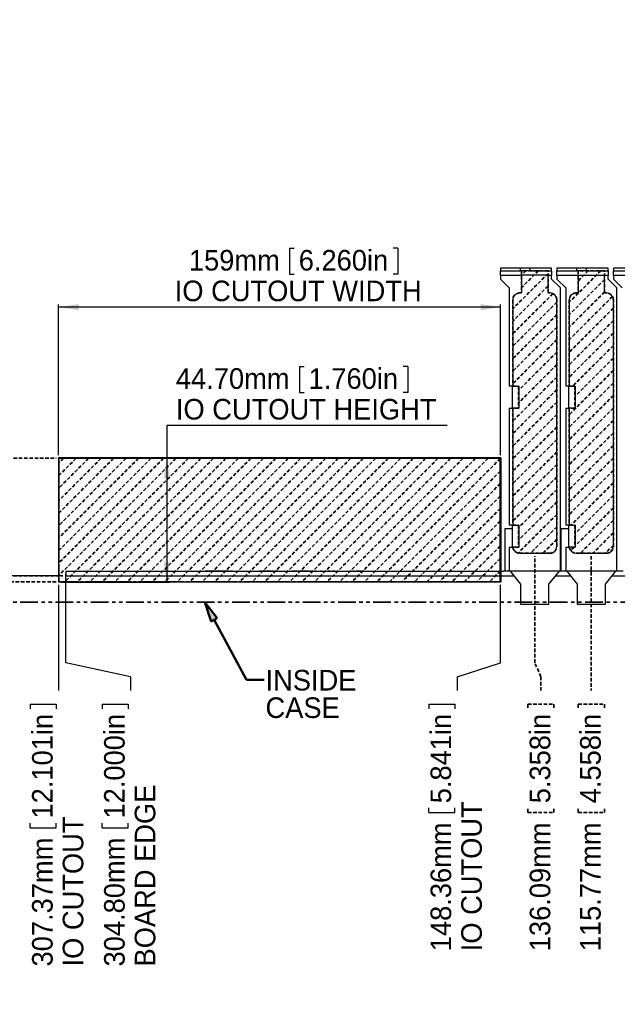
# Model space of a CAD drawing. Header units: millimetres. Extents: x 0 to 1725, y 0 to 1361.
# Tile 9 of 39: x 623 to 837, y 505 to 859. Entities that reach past the tile are written whole.
import ezdxf

# ---------------------------------------------------------------- set-up
doc = ezdxf.new("R2010")
doc.units = ezdxf.units.MM
for name, pattern in [('SLD-Center', [19.05, 15.24, -1.27, 1.27, -1.27]), ('SLD-Dashed', [1.905, 1.27, -0.635]), ('SLD-Phantom', [12.7, 6.35, -1.27, 1.27, -1.27, 1.27, -1.27]), ('SLD-Solid', [0])]:
    doc.linetypes.add(name, pattern=pattern)
doc.layers.add('LAYER0', color=179, linetype='SLD-Solid', lineweight=50)
doc.layers.add('LAYER1', color=179, linetype='SLD-Dashed', lineweight=35)
doc.layers.add('SLD-0', color=179, linetype='SLD-Solid')
doc.styles.add('SLDTEXTSTYLE0', font='ARIAL.TTF', dxfattribs={"width": 0.948})
doc.dimstyles.new('SLDDIMSTYLE1', dxfattribs={"dimtxt": 7.408333, "dimasz": 2.116667, "dimexe": 0, "dimexo": 0.0625, "dimgap": 1.852083, "dimtad": 0, "dimtih": 1, "dimtoh": 1, "dimrnd": 1e-09, "dimzin": 12, "dimdsep": 46, "dimtxsty": 'SLDTEXTSTYLE0', "dimblk1": 'NONE', "dimblk2": 'NONE', "dimsah": 1, "dimcen": 0.09, "dimsd2": 1, "dimadec": 0, "dimazin": 3, "dimtfac": 1, "dimtdec": 0, "dimtofl": 0, "dimtmove": 0, "dimatfit": 3, "dimldrblk": 'NONE', "dimfxl": 1, "dimfrac": 2, "dimtolj": 1, "dimtzin": 12, "dimarcsym": 0})
doc.dimstyles.new('SLDDIMSTYLE2', dxfattribs={"dimtxt": 7.408333, "dimasz": 2.116667, "dimexe": 0, "dimexo": 0.0625, "dimgap": 1.852083, "dimtad": 0, "dimtih": 1, "dimtoh": 1, "dimrnd": 1e-09, "dimzin": 4, "dimdsep": 46, "dimtxsty": 'SLDTEXTSTYLE0', "dimblk1": 'NONE', "dimblk2": 'NONE', "dimsah": 1, "dimcen": 0.09, "dimsd2": 1, "dimadec": 0, "dimazin": 1, "dimtfac": 1, "dimtdec": 0, "dimtofl": 0, "dimtmove": 0, "dimatfit": 3, "dimldrblk": 'NONE', "dimfxl": 1, "dimfrac": 2, "dimtolj": 1, "dimtzin": 12, "dimarcsym": 0})
doc.dimstyles.new('SLDDIMSTYLE3', dxfattribs={"dimtxt": 7.408333, "dimasz": 2.116667, "dimexe": 0, "dimexo": 0.0625, "dimgap": 1.852083, "dimtad": 0, "dimtih": 1, "dimtoh": 1, "dimrnd": 1e-09, "dimzin": 12, "dimdsep": 46, "dimtxsty": 'SLDTEXTSTYLE0', "dimblk1": 'NONE', "dimblk2": 'NONE', "dimsah": 1, "dimcen": 0.09, "dimadec": 0, "dimazin": 3, "dimtfac": 1, "dimtofl": 0, "dimtmove": 0, "dimatfit": 3, "dimldrblk": 'NONE', "dimfxl": 1, "dimfrac": 2, "dimtolj": 1, "dimtzin": 12, "dimarcsym": 0})
doc.dimstyles.new('SLDDIMSTYLE4', dxfattribs={"dimtxt": 7.408333, "dimasz": 2.116667, "dimexe": 0, "dimexo": 0.0625, "dimgap": 1.852083, "dimtad": 0, "dimtih": 1, "dimtoh": 1, "dimdec": 0, "dimrnd": 1e-09, "dimzin": 12, "dimdsep": 46, "dimtxsty": 'SLDTEXTSTYLE0', "dimblk1": 'NONE', "dimblk2": 'NONE', "dimsah": 1, "dimcen": 0.09, "dimadec": 0, "dimazin": 3, "dimtfac": 1, "dimtofl": 0, "dimtmove": 0, "dimatfit": 3, "dimldrblk": 'NONE', "dimfxl": 1, "dimfrac": 2, "dimtolj": 1, "dimtzin": 12, "dimarcsym": 0})
doc.dimstyles.new('SLDDIMSTYLE5', dxfattribs={"dimtxt": 7.408333, "dimasz": 2.116667, "dimexe": 0, "dimexo": 0.0625, "dimgap": 1.852083, "dimtad": 0, "dimtih": 1, "dimtoh": 1, "dimrnd": 1e-09, "dimzin": 4, "dimdsep": 46, "dimtxsty": 'SLDTEXTSTYLE0', "dimblk1": 'NONE', "dimblk2": 'NONE', "dimsah": 1, "dimcen": 0.09, "dimadec": 0, "dimazin": 1, "dimtfac": 1, "dimtofl": 0, "dimtmove": 0, "dimatfit": 3, "dimldrblk": 'NONE', "dimfxl": 1, "dimfrac": 2, "dimtolj": 1, "dimtzin": 12, "dimarcsym": 0})
doc.dimstyles.new('SLDDIMSTYLE6', dxfattribs={"dimtxt": 7.408333, "dimasz": 2.116667, "dimexe": 0, "dimexo": 0.0625, "dimgap": 1.852083, "dimtad": 0, "dimtih": 1, "dimtoh": 1, "dimrnd": 1e-09, "dimzin": 12, "dimdsep": 46, "dimtxsty": 'SLDTEXTSTYLE0', "dimblk1": 'NONE', "dimblk2": 'NONE', "dimsah": 1, "dimcen": 0, "dimadec": 0, "dimazin": 3, "dimtfac": 1, "dimtmove": 0, "dimatfit": 3, "dimldrblk": 'NONE', "dimfxl": 1, "dimfrac": 2, "dimtolj": 1, "dimtzin": 12, "dimarcsym": 0})

# ---------------------------------------------------------------- blocks, each defined once
blk = doc.blocks.new('SW_NOTE_0_1')
at = {"layer": 'LAYER0', "color": 0, "insert": (0, 9.55), "char_height": 7.408, "attachment_point": 1, "style": 'SLDTEXTSTYLE0'}
blk.add_mtext('INSIDE', dxfattribs=at)
blk = doc.blocks.new('SW_NOTE_0_2')
at = {"layer": 'LAYER0', "color": 0, "insert": (0, 9.55), "char_height": 7.408, "attachment_point": 1, "style": 'SLDTEXTSTYLE0'}
blk.add_mtext('CASE', dxfattribs=at)
blk = doc.blocks.new('SW_NOTE_0')
at = {"layer": 'LAYER0', "color": 7}
for name, p in [('SW_NOTE_0_1', (0.52, -6.01)), ('SW_NOTE_0_2', (0.52, -15.89))]:
    blk.add_blockref(name, p, dxfattribs=at)
blk = doc.blocks.new('SW_HATCH_0')
at = {"color": 0, "linetype": 'SLD-Dashed', "lineweight": 35}
for p, q in [((0, 0), (-1.56, -1.56)), ((4.49, 0), (-1.56, -6.05)), ((7.96, -1.02), (-4.74, -13.72)), ((7.96, -5.51), (-4.74, -18.21)), ((9.72, -8.24), (-4.74, -22.7)), ((11.14, -11.31), (-4.74, -27.19)), ((11.14, -15.8), (-4.74, -31.68)), ((11.14, -20.29), (-4.74, -36.17)), ((11.14, -24.78), (-4.74, -40.66)), ((11.14, -29.27), (-2.7, -43.11)), ((11.14, -33.76), (-2.7, -47.6)), ((11.14, -38.26), (-4.74, -54.13)), ((11.14, -42.75), (-4.74, -58.62)), ((11.14, -47.24), (-4.74, -63.11)), ((-4.5, -49.4), (-4.74, -49.64)), ((11.14, -51.73), (-4.74, -67.6)), ((11.14, -56.22), (-4.74, -72.09)), ((11.14, -60.71), (-4.74, -76.58)), ((11.14, -65.2), (-4.74, -81.07)), ((11.14, -69.69), (-4.74, -85.56)), ((11.14, -74.18), (-4.74, -90.05)), ((11.14, -78.67), (-2.7, -92.5)), ((11.14, -83.16), (-2.7, -96.99)), ((11.14, -87.65), (-2.8, -101.58)), ((11.14, -92.14), (1.62, -101.65)), ((11.14, -96.63), (6.11, -101.65))]:
    blk.add_line(p, q, dxfattribs=at)
blk = doc.blocks.new('SW_HATCH_1')
at = {"color": 0, "linetype": 'SLD-Dashed', "lineweight": 35}
for p, q in [((4.49, 0), (-6.87, -11.36)), ((0, 0), (-3.69, -3.69)), ((5.83, -3.15), (-6.87, -15.85)), ((5.83, -7.64), (-6.87, -20.34)), ((8.68, -9.28), (-6.87, -24.83)), ((9.01, -13.44), (-6.87, -29.32)), ((9.01, -17.94), (-6.87, -33.81)), ((9.01, -22.43), (-6.87, -38.3)), ((9.01, -26.92), (-5.61, -41.53)), ((9.01, -31.41), (-4.83, -45.24)), ((9.01, -35.9), (-6.87, -51.77)), ((9.01, -40.39), (-6.87, -56.26)), ((9.01, -44.88), (-6.87, -60.75)), ((9.01, -49.37), (-6.87, -65.24)), ((9.01, -53.86), (-6.87, -69.73)), ((9.01, -58.35), (-6.87, -74.22)), ((9.01, -62.84), (-6.87, -78.71)), ((9.01, -67.33), (-6.87, -83.2)), ((9.01, -71.82), (-6.87, -87.69)), ((9.01, -76.31), (-6.25, -91.57)), ((9.01, -80.8), (-4.83, -94.63)), ((9.01, -85.29), (-4.83, -99.12)), ((9.01, -89.78), (-2.87, -101.65)), ((9.01, -94.27), (1.62, -101.65)), ((9.01, -98.76), (6.11, -101.65)), ((-5.15, -99.44), (-6.35, -100.65))]:
    blk.add_line(p, q, dxfattribs=at)
blk = doc.blocks.new('SW_HATCH_7')
at = {"color": 0, "linetype": 'SLD-Dashed', "lineweight": 35}
for p, q in [((0, 0), (-1.68, -1.68)), ((4.49, 0), (-1.68, -6.18)), ((8.98, 0), (-1.68, -10.67)), ((13.47, 0), (-1.68, -15.16)), ((17.96, 0), (-1.68, -19.65)), ((22.45, 0), (-1.68, -24.14)), ((26.94, 0), (-1.68, -28.63)), ((31.43, 0), (-1.68, -33.12)), ((35.92, 0), (-1.68, -37.61)), ((40.41, 0), (-1.68, -42.1)), ((44.9, 0), (0.45, -44.45)), ((49.39, 0), (4.94, -44.45)), ((53.88, 0), (9.43, -44.45)), ((58.37, 0), (13.92, -44.45)), ((62.86, 0), (18.41, -44.45)), ((67.35, 0), (22.9, -44.45)), ((71.84, 0), (27.39, -44.45)), ((76.33, 0), (31.88, -44.45)), ((80.82, 0), (36.37, -44.45)), ((85.31, 0), (40.86, -44.45)), ((89.8, 0), (45.35, -44.45)), ((94.29, 0), (49.84, -44.45)), ((98.78, 0), (54.33, -44.45)), ((103.27, 0), (58.82, -44.45)), ((107.76, 0), (63.31, -44.45)), ((112.25, 0), (67.8, -44.45)), ((116.74, 0), (72.29, -44.45)), ((121.23, 0), (76.78, -44.45)), ((125.72, 0), (81.27, -44.45)), ((130.21, 0), (85.76, -44.45)), ((134.7, 0), (90.25, -44.45)), ((139.19, 0), (94.74, -44.45)), ((143.68, 0), (99.23, -44.45)), ((148.17, 0), (103.72, -44.45)), ((152.66, 0), (108.21, -44.45)), ((157.07, -0.09), (112.7, -44.45)), ((157.07, -4.58), (117.19, -44.45)), ((157.07, -9.07), (121.68, -44.45)), ((157.07, -13.56), (126.17, -44.45)), ((157.07, -18.05), (130.66, -44.45)), ((157.07, -22.54), (135.16, -44.45)), ((157.07, -27.03), (139.65, -44.45)), ((157.07, -31.52), (144.14, -44.45)), ((157.07, -36.01), (148.63, -44.45)), ((157.07, -40.5), (153.12, -44.45))]:
    blk.add_line(p, q, dxfattribs=at)
blk = doc.blocks.new('_D_6')
at = {"layer": 'LAYER1', "color": 7}
for p, q in [((828.11, 666.02), (828.11, 617.63)), ((823.42, 612.75), (832.8, 612.75)), ((823.42, 612.75), (823.42, 611.1)), ((832.8, 612.75), (832.8, 611.1)), ((823.42, 573.79), (823.42, 575.44)), ((823.42, 573.79), (832.8, 573.79)), ((832.8, 573.79), (832.8, 575.44))]:
    blk.add_line(p, q, dxfattribs=at)
at = {"layer": 'LAYER1', "color": 7, "char_height": 7.408, "attachment_point": 1, "rotation": 90, "style": 'SLDTEXTSTYLE0'}
for s, insert in [('4.558in', (824.08, 577.08)), ('115.77mm', (824.08, 523.86))]:
    blk.add_mtext(s, dxfattribs=dict(at, insert=insert))
blk = doc.blocks.new('_None')
blk = doc.blocks.new('_D_7')
at = {"layer": 'LAYER1', "color": 7}
for p, q in [((807.79, 627.63), (807.79, 666.02)), ((809.98, 622.63), (807.79, 627.63)), ((809.98, 622.63), (809.98, 617.63)), ((805.29, 612.75), (814.67, 612.75)), ((805.29, 612.75), (805.29, 611.1)), ((814.67, 612.75), (814.67, 611.1)), ((805.29, 573.79), (805.29, 575.44)), ((805.29, 573.79), (814.67, 573.79)), ((814.67, 573.79), (814.67, 575.44))]:
    blk.add_line(p, q, dxfattribs=at)
at = {"layer": 'LAYER1', "color": 7, "char_height": 7.408, "attachment_point": 1, "rotation": 90, "style": 'SLDTEXTSTYLE0'}
for s, insert in [('5.358in', (805.95, 577.08)), ('136.09mm', (805.95, 523.86))]:
    blk.add_mtext(s, dxfattribs=dict(at, insert=insert))
blk = doc.blocks.new('_D_8')
at = {"layer": 'SLD-0', "color": 7}
for p, q in [((795.51, 627.63), (795.51, 655.61)), ((779.84, 622.63), (795.51, 627.63)), ((779.84, 622.63), (779.84, 617.63)), ((769.63, 612.75), (779.01, 612.75)), ((769.63, 612.75), (769.63, 611.1)), ((779.01, 612.75), (779.01, 611.1)), ((769.63, 573.79), (769.63, 575.44)), ((769.63, 573.79), (779.01, 573.79)), ((779.01, 573.79), (779.01, 575.44))]:
    blk.add_line(p, q, dxfattribs=at)
at = {"layer": 'SLD-0', "color": 7, "char_height": 7.408, "attachment_point": 1, "rotation": 90, "style": 'SLDTEXTSTYLE0'}
for s, insert in [('5.841in', (770.29, 577.08)), ('IO CUTOUT', (781.33, 523.86)), ('148.36mm', (770.29, 523.86))]:
    blk.add_mtext(s, dxfattribs=dict(at, insert=insert))
blk = doc.blocks.new('_D_9')
at = {"layer": 'SLD-0', "color": 7}
for p, q in [((639.08, 627.63), (639.08, 659.54)), ((662.42, 622.63), (639.08, 627.63)), ((662.42, 622.63), (662.42, 617.63)), ((652.21, 612.75), (661.59, 612.75)), ((652.21, 612.75), (652.21, 611.1)), ((661.59, 612.75), (661.59, 611.1)), ((652.21, 568.31), (652.21, 569.95)), ((652.21, 568.31), (661.59, 568.31)), ((661.59, 568.31), (661.59, 569.95))]:
    blk.add_line(p, q, dxfattribs=at)
at = {"layer": 'SLD-0', "color": 7, "char_height": 7.408, "attachment_point": 1, "rotation": 90, "style": 'SLDTEXTSTYLE0'}
for s, insert in [('12.000in', (652.87, 571.6)), ('BOARD EDGE', (663.9, 518.38)), ('304.80mm', (652.87, 518.38))]:
    blk.add_mtext(s, dxfattribs=dict(at, insert=insert))
blk = doc.blocks.new('_D_10')
at = {"layer": 'SLD-0', "color": 7}
for p, q in [((636.51, 655.61), (636.51, 617.63)), ((626.3, 612.75), (635.68, 612.75)), ((626.3, 612.75), (626.3, 611.1)), ((635.68, 612.75), (635.68, 611.1)), ((626.3, 568.31), (626.3, 569.95)), ((626.3, 568.31), (635.68, 568.31)), ((635.68, 568.31), (635.68, 569.95))]:
    blk.add_line(p, q, dxfattribs=at)
at = {"layer": 'SLD-0', "color": 7, "char_height": 7.408, "attachment_point": 1, "rotation": 90, "style": 'SLDTEXTSTYLE0'}
for s, insert in [('12.101in', (626.96, 571.6)), ('IO CUTOUT', (638, 518.38)), ('307.37mm', (626.96, 518.38))]:
    blk.add_mtext(s, dxfattribs=dict(at, insert=insert))
blk = doc.blocks.new('_D_11')
at = {"layer": 'SLD-0', "color": 7}
for p, q in [((584.51, 658.95), (584.51, 672.78)), ((638.08, 658.95), (583.51, 658.95)), ((584.51, 658.95), (584.51, 649.43)), ((584.51, 649.43), (584.51, 530.47)), ((552.22, 609.96), (561.6, 609.96)), ((552.22, 609.96), (552.22, 608.32)), ((561.6, 609.96), (561.6, 608.32)), ((552.22, 571.01), (552.22, 572.65)), ((552.22, 571.01), (561.6, 571.01)), ((561.6, 571.01), (561.6, 572.65))]:
    blk.add_line(p, q, dxfattribs=at)
for points in [[(584.51, 658.95), (585.61, 666.15), (583.4, 666.15)], [(584.51, 649.43), (583.4, 642.24), (585.61, 642.24)]]:
    blk.add_solid(points, dxfattribs=at)
at = {"layer": 'SLD-0', "color": 7, "attachment_point": 1, "rotation": 90, "style": 'SLDTEXTSTYLE0'}
for s, insert, char_height in [('POST LENGTH', (574.96, 543.57), 7.4083), ('0.375in', (552.88, 574.3), 7.408), ('6-32 THREADED ', (563.92, 533.69), 7.4083), ('9.53mm', (552.88, 532.06), 7.408)]:
    blk.add_mtext(s, dxfattribs=dict(at, insert=insert, char_height=char_height))
blk = doc.blocks.new('_D_13')
at = {"layer": 'LAYER1', "color": 7}
for p, q in [((466.3, 667.78), (463.83, 667.78)), ((463.83, 667.78), (463.83, 656.73)), ((498.67, 667.78), (501.14, 667.78)), ((501.14, 667.78), (501.14, 656.73)), ((463.83, 656.73), (466.3, 656.73)), ((501.14, 656.73), (498.67, 656.73)), ((635.64, 656.73), (503.61, 656.73))]:
    blk.add_line(p, q, dxfattribs=at)
at = {"layer": 'LAYER1', "color": 7, "char_height": 7.408, "attachment_point": 1, "style": 'SLDTEXTSTYLE0'}
for s, insert in [('7.30mm', (425.69, 666.28)), ('0.288in', (466.3, 666.28)), ('IO CUTOUT', (425.69, 653.59))]:
    blk.add_mtext(s, dxfattribs=dict(at, insert=insert))
blk = doc.blocks.new('_D_14')
at = {"layer": 'LAYER1', "color": 7}
for p, q in [((464.1, 698.1), (461.63, 698.1)), ((461.63, 698.1), (461.63, 687.05)), ((496.48, 698.1), (498.95, 698.1)), ((498.95, 698.1), (498.95, 687.05)), ((461.63, 687.05), (464.1, 687.05)), ((498.95, 687.05), (496.48, 687.05)), ((508.61, 687.05), (503.61, 687.05)), ((508.61, 687.05), (513.61, 658.95)), ((513.61, 658.95), (638.08, 658.95))]:
    blk.add_line(p, q, dxfattribs=at)
at = {"layer": 'LAYER1', "color": 7, "attachment_point": 1, "style": 'SLDTEXTSTYLE0'}
for s, insert, char_height in [('9.53mm', (423.49, 696.6), 7.408), ('0.375in', (464.1, 696.6), 7.408), ('BOARD BOTTOM', (423.49, 683.91), 7.4083)]:
    blk.add_mtext(s, dxfattribs=dict(at, insert=insert, char_height=char_height))
blk = doc.blocks.new('_D_15')
at = {"layer": 'LAYER1', "color": 7}
for p, q in [((466.3, 729.26), (463.83, 729.26)), ((463.83, 729.26), (463.83, 718.21)), ((498.67, 729.26), (501.14, 729.26)), ((501.14, 729.26), (501.14, 718.21)), ((463.83, 718.21), (466.3, 718.21)), ((501.14, 718.21), (498.67, 718.21)), ((508.61, 718.21), (503.61, 718.21)), ((508.61, 718.21), (513.61, 701.18)), ((513.61, 701.18), (635.64, 701.18))]:
    blk.add_line(p, q, dxfattribs=at)
at = {"layer": 'LAYER1', "color": 7, "char_height": 7.408, "attachment_point": 1, "style": 'SLDTEXTSTYLE0'}
for s, insert in [('51.75mm', (420.2, 727.76)), ('2.038in', (466.3, 727.76)), ('IO CUTOUT', (420.2, 715.07))]:
    blk.add_mtext(s, dxfattribs=dict(at, insert=insert))
blk = doc.blocks.new('_D_16')
at = {"layer": 'SLD-0', "color": 7}
for p, q in [((719.59, 776.8), (719.59, 767.42)), ((719.59, 776.8), (721.23, 776.8)), ((758.55, 776.8), (756.9, 776.8)), ((758.55, 776.8), (758.55, 767.42)), ((719.59, 767.42), (721.23, 767.42)), ((758.55, 767.42), (756.9, 767.42)), ((636.51, 702.31), (636.51, 756.56)), ((795.51, 755.56), (636.51, 755.56)), ((795.51, 702.31), (795.51, 756.56))]:
    blk.add_line(p, q, dxfattribs=at)
for points in [[(636.51, 755.56), (643.7, 754.45), (643.7, 756.66)], [(795.51, 755.56), (788.32, 756.66), (788.32, 754.45)]]:
    blk.add_solid(points, dxfattribs=at)
at = {"layer": 'SLD-0', "color": 7, "attachment_point": 1, "style": 'SLDTEXTSTYLE0'}
for s, insert, char_height in [('159mm', (683.37, 776.14), 7.408), ('6.260in', (722.88, 776.14), 7.408), ('IO CUTOUT WIDTH', (678.28, 765.11), 7.4083)]:
    blk.add_mtext(s, dxfattribs=dict(at, insert=insert, char_height=char_height))
blk = doc.blocks.new('_D_17')
at = {"layer": 'SLD-0', "color": 7}
for p, q in [((723.13, 734.24), (723.13, 724.85)), ((723.13, 734.24), (724.78, 734.24)), ((762.09, 734.24), (760.45, 734.24)), ((762.09, 734.24), (762.09, 724.85)), ((723.13, 724.85), (724.78, 724.85)), ((762.09, 724.85), (760.45, 724.85)), ((776.3, 712.99), (675.45, 712.99)), ((675.45, 712.99), (675.45, 701.31)), ((637.51, 701.31), (676.45, 701.31)), ((675.45, 701.31), (675.45, 656.61)), ((637.51, 656.61), (676.45, 656.61))]:
    blk.add_line(p, q, dxfattribs=at)
for points in [[(675.45, 701.31), (674.35, 694.12), (676.56, 694.12)], [(675.45, 656.61), (676.56, 663.8), (674.35, 663.8)]]:
    blk.add_solid(points, dxfattribs=at)
at = {"layer": 'SLD-0', "color": 7, "attachment_point": 1, "style": 'SLDTEXTSTYLE0'}
for s, insert, char_height in [('44.70mm', (678.69, 733.58), 7.408), ('1.760in', (726.43, 733.58), 7.408), ('IO CUTOUT HEIGHT', (678.69, 722.54), 7.4083)]:
    blk.add_mtext(s, dxfattribs=dict(at, insert=insert, char_height=char_height))
blk = doc.blocks.new('_D_44')
at = {"layer": 'LAYER1'}
for p, q in [((557.58, 1075.6), (557.58, 1066.22)), ((557.58, 1075.6), (559.23, 1075.6)), ((596.54, 1075.6), (594.89, 1075.6)), ((596.54, 1075.6), (596.54, 1066.22)), ((557.58, 1066.22), (559.23, 1066.22)), ((596.54, 1066.22), (594.89, 1066.22)), ((603.01, 1054.35), (506.56, 1054.35)), ((643.81, 1029.1), (603.01, 1054.35)), ((647.05, 1027.09), (643.81, 1029.1))]:
    blk.add_line(p, q, dxfattribs=at)
blk.add_solid([(643.81, 1029.1), (638.27, 1033.82), (637.11, 1031.94)], dxfattribs=at)
at = {"layer": 'LAYER1', "char_height": 7.408, "attachment_point": 1, "style": 'SLDTEXTSTYLE0'}
for s, insert in [('%%c', (504.44, 1074.94)), ('3.81mm', (518.63, 1074.94)), ('0.150in', (560.87, 1074.94)), ('TYP.', (543.41, 1063.9))]:
    blk.add_mtext(s, dxfattribs=dict(at, insert=insert))

msp = doc.modelspace()

# ---------------------------------------------------------------- hatches: boundary and pattern name
at = {"layer": 'LAYER0'}
msp.add_hatch(color=256, dxfattribs=at).paths.add_polyline_path([(693.512, 643.665), (691.401, 642.529), (689.049, 649.43)], flags=0)

# ---------------------------------------------------------------- linework, layer by layer
at = {"layer": 'LAYER0', "linetype": 'SLD-Phantom', "lineweight": 35}
msp.add_line((959.261, 649.43), (543.082, 649.43), dxfattribs=at)
at = {"layer": 'LAYER0'}
for p, q in [((691.401, 642.529), (689.049, 649.43)), ((689.049, 649.43), (693.512, 643.665)), ((693.512, 643.665), (691.401, 642.529)), ((692.456, 643.097), (704.064, 621.523)), ((704.064, 621.523), (710.414, 621.523))]:
    msp.add_line(p, q, dxfattribs=at)
at = {"layer": 'LAYER1'}
for p, q in [((812.552, 768.67), (803.027, 768.67)), ((803.027, 768.67), (803.027, 760.694)), ((812.552, 760.694), (812.552, 768.67)), ((832.872, 768.67), (823.347, 768.67)), ((823.347, 768.67), (823.347, 760.694)), ((832.872, 760.694), (832.872, 768.67)), ((799.852, 758.154), (799.852, 727.141)), ((803.027, 760.694), (802.392, 760.694)), ((813.187, 760.694), (812.552, 760.694)), ((815.727, 669.559), (815.727, 758.154)), ((820.172, 758.154), (820.172, 727.141)), ((823.347, 760.694), (822.712, 760.694)), ((833.507, 760.694), (832.872, 760.694)), ((836.047, 669.559), (836.047, 758.154)), ((799.852, 727.141), (801.894, 727.141)), ((801.894, 727.141), (801.894, 719.267)), ((820.172, 727.141), (822.214, 727.141)), ((822.214, 727.141), (822.214, 719.267)), ((801.894, 719.267), (799.852, 719.267)), ((799.852, 719.267), (799.852, 677.103)), ((822.214, 719.267), (820.172, 719.267)), ((820.172, 719.267), (820.172, 677.103)), ((795.385, 701.182), (636.635, 701.182)), ((636.635, 701.182), (636.635, 656.732)), ((795.385, 656.732), (795.385, 701.182)), ((799.852, 677.103), (801.894, 677.103)), ((801.894, 677.103), (801.894, 669.229)), ((820.172, 677.103), (822.214, 677.103)), ((822.214, 677.103), (822.214, 669.229)), ((801.894, 669.229), (799.874, 669.229)), ((802.392, 667.019), (813.187, 667.019)), ((822.214, 669.229), (820.194, 669.229)), ((822.712, 667.019), (833.507, 667.019)), ((636.635, 656.732), (795.385, 656.732))]:
    msp.add_line(p, q, dxfattribs=at)
at = {"layer": 'LAYER1', "color": 7}
for p, q in [((636.635, 701.182), (795.385, 701.182)), ((636.635, 701.182), (636.635, 656.732)), ((795.385, 701.182), (795.385, 656.732)), ((636.635, 656.732), (795.385, 656.732))]:
    msp.add_line(p, q, dxfattribs=at)
at = {"layer": 'LAYER1'}
for centre, start, end in [((802.392, 758.154), 90, 180), ((813.187, 758.154), 0, 90), ((822.712, 758.154), 90, 180), ((833.507, 758.154), 0, 90), ((813.187, 669.559), 270, 0), ((833.507, 669.559), 270, 0), ((802.392, 669.559), 187.46759, 270), ((822.712, 669.559), 187.46759, 270)]:
    msp.add_arc(centre, 2.54, start, end, dxfattribs=at)
at = {"layer": 'SLD-0', "color": 7, "linetype": 'SLD-Solid', "lineweight": 25}
for p, q in [((795.407, 769.584), (795.407, 768.67)), ((802.646, 769.584), (795.407, 769.584)), ((795.407, 768.67), (802.646, 768.67)), ((795.407, 766.892), (795.407, 768.67)), ((802.646, 768.67), (802.646, 769.584)), ((805.948, 769.584), (802.646, 769.584)), ((805.948, 768.67), (802.646, 768.67)), ((805.948, 769.584), (805.948, 768.67)), ((813.822, 769.584), (805.948, 769.584)), ((805.948, 768.67), (813.822, 768.67)), ((813.822, 768.67), (813.822, 769.584)), ((813.822, 768.67), (813.822, 766.892)), ((815.727, 769.584), (815.727, 768.67)), ((822.966, 769.584), (815.727, 769.584)), ((815.727, 768.67), (822.966, 768.67)), ((815.727, 766.892), (815.727, 768.67)), ((822.966, 768.67), (822.966, 769.584)), ((826.268, 769.584), (822.966, 769.584)), ((826.268, 768.67), (822.966, 768.67)), ((834.142, 769.584), (826.268, 769.584)), ((826.268, 769.584), (826.268, 768.67)), ((826.268, 768.67), (834.142, 768.67)), ((834.142, 768.67), (834.142, 769.584)), ((834.142, 768.67), (834.142, 766.892)), ((836.047, 769.584), (836.047, 768.67)), ((843.286, 769.584), (836.047, 769.584)), ((836.047, 768.67), (843.286, 768.67)), ((836.047, 766.892), (836.047, 768.67)), ((803.027, 766.892), (795.407, 766.892)), ((795.407, 766.892), (795.407, 765.622)), ((795.407, 765.622), (798.582, 762.447)), ((803.027, 767.191), (812.552, 767.191)), ((803.027, 767.191), (803.027, 766.892)), ((803.027, 766.892), (803.027, 760.694)), ((812.552, 766.892), (812.552, 767.191)), ((813.822, 766.892), (812.552, 766.892)), ((812.552, 760.694), (812.552, 766.892)), ((813.822, 765.622), (813.822, 766.892)), ((816.997, 762.447), (813.822, 765.622)), ((823.347, 766.892), (815.727, 766.892)), ((815.727, 766.892), (815.727, 765.622)), ((815.727, 765.622), (818.902, 762.447)), ((832.872, 766.892), (823.347, 766.892)), ((823.347, 766.892), (823.347, 760.694)), ((834.142, 766.892), (832.872, 766.892)), ((832.872, 760.694), (832.872, 766.892)), ((834.142, 765.622), (834.142, 766.892)), ((837.317, 762.447), (834.142, 765.622)), ((843.667, 766.892), (836.047, 766.892)), ((836.047, 766.892), (836.047, 765.622)), ((836.047, 765.622), (839.222, 762.447)), ((798.582, 762.447), (798.582, 727.141)), ((816.997, 660.974), (816.997, 762.447)), ((818.902, 762.447), (818.902, 727.141)), ((837.317, 660.974), (837.317, 762.447)), ((799.852, 758.154), (799.852, 727.141)), ((803.027, 760.694), (802.392, 760.694)), ((813.187, 760.694), (812.552, 760.694)), ((815.727, 669.559), (815.727, 758.154)), ((820.172, 758.154), (820.172, 727.141)), ((823.347, 760.694), (822.712, 760.694)), ((833.507, 760.694), (832.872, 760.694)), ((836.047, 669.559), (836.047, 758.154)), ((799.852, 727.141), (798.582, 727.141)), ((799.713, 719.267), (799.713, 727.141)), ((799.852, 727.141), (802.139, 727.141)), ((802.139, 719.267), (802.139, 727.141)), ((820.172, 727.141), (818.902, 727.141)), ((820.033, 719.267), (820.033, 727.141)), ((820.172, 727.141), (822.459, 727.141)), ((822.459, 719.267), (822.459, 727.141)), ((798.582, 719.267), (799.852, 719.267)), ((798.582, 719.267), (798.582, 677.103)), ((799.852, 719.267), (799.852, 677.103)), ((802.139, 719.267), (799.852, 719.267)), ((818.902, 719.267), (820.172, 719.267)), ((818.902, 719.267), (818.902, 677.103)), ((820.172, 719.267), (820.172, 677.103)), ((822.459, 719.267), (820.172, 719.267)), ((799.852, 677.103), (798.582, 677.103)), ((799.713, 669.229), (799.713, 677.103)), ((799.852, 677.103), (802.139, 677.103)), ((802.139, 669.229), (802.139, 677.103)), ((820.172, 677.103), (818.902, 677.103)), ((820.033, 669.229), (820.033, 677.103)), ((820.172, 677.103), (822.459, 677.103)), ((822.459, 669.229), (822.459, 677.103)), ((796.969, 675.96), (799.713, 675.96)), ((796.969, 675.96), (796.969, 660.54)), ((817.289, 675.96), (820.033, 675.96)), ((817.289, 660.54), (817.289, 675.96)), ((798.582, 669.229), (798.582, 660.974)), ((798.582, 669.229), (799.874, 669.229)), ((802.139, 669.229), (799.874, 669.229)), ((802.392, 667.019), (813.187, 667.019)), ((818.902, 669.229), (818.902, 660.974)), ((818.902, 669.229), (820.194, 669.229)), ((822.459, 669.229), (820.194, 669.229)), ((822.712, 667.019), (833.507, 667.019)), ((639.075, 660.542), (796.555, 660.542)), ((639.075, 660.542), (639.075, 658.955)), ((639.075, 658.955), (800.218, 658.955)), ((689.389, 660.568), (689.075, 660.568)), ((689.075, 660.568), (689.075, 660.542)), ((690.421, 660.568), (689.389, 660.568)), ((689.389, 660.568), (689.389, 660.542)), ((690.421, 660.568), (690.421, 660.542)), ((690.735, 660.568), (690.421, 660.568)), ((690.735, 660.568), (690.735, 660.542)), ((692.358, 660.568), (690.735, 660.568)), ((692.358, 660.568), (692.358, 660.542)), ((692.777, 660.568), (692.358, 660.568)), ((692.777, 660.568), (692.777, 660.542)), ((693.293, 660.568), (692.777, 660.568)), ((695.267, 660.568), (693.293, 660.568)), ((693.293, 660.568), (693.293, 660.542)), ((695.267, 660.568), (695.267, 660.542)), ((695.896, 660.568), (695.267, 660.568)), ((697.87, 660.568), (695.896, 660.568)), ((695.896, 660.568), (695.896, 660.542)), ((697.87, 660.568), (697.87, 660.542)), ((698.498, 660.568), (698.498, 660.542)), ((698.812, 660.568), (698.498, 660.568)), ((698.812, 660.568), (698.812, 660.542)), ((699.063, 660.568), (698.812, 660.568)), ((699.063, 660.568), (699.063, 660.542)), ((699.954, 660.568), (699.954, 660.542)), ((700.652, 660.568), (700.652, 660.542)), ((701.19, 660.568), (701.19, 660.542)), ((702.537, 660.568), (702.537, 660.542)), ((704.382, 660.568), (704.382, 660.542)), ((706.216, 660.568), (706.216, 660.542)), ((706.744, 660.568), (706.744, 660.542)), ((706.996, 660.568), (706.996, 660.542)), ((708.09, 660.568), (708.09, 660.542)), ((708.392, 660.568), (708.392, 660.542)), ((708.796, 660.568), (708.796, 660.542)), ((709.11, 660.568), (708.796, 660.568)), ((709.11, 660.568), (709.11, 660.542)), ((709.402, 660.568), (709.178, 660.568)), ((709.2, 660.568), (709.2, 660.542)), ((709.402, 660.568), (709.402, 660.542)), ((709.559, 660.568), (709.402, 660.568)), ((709.671, 660.568), (709.559, 660.568)), ((709.559, 660.568), (709.559, 660.542)), ((709.671, 660.568), (709.671, 660.542)), ((709.694, 660.568), (709.671, 660.568)), ((709.694, 660.568), (709.694, 660.542)), ((710.037, 660.568), (709.694, 660.568)), ((710.037, 660.568), (710.037, 660.542)), ((710.569, 660.568), (710.037, 660.568)), ((710.569, 660.568), (710.569, 660.542)), ((712.155, 660.568), (710.569, 660.568)), ((712.155, 660.568), (712.155, 660.542)), ((712.673, 660.568), (712.155, 660.568)), ((712.673, 660.568), (712.673, 660.542)), ((713.014, 660.568), (712.673, 660.568)), ((713.014, 660.568), (713.014, 660.542)), ((713.306, 660.568), (713.306, 660.542)), ((713.349, 660.568), (713.306, 660.568)), ((713.349, 660.568), (713.349, 660.542)), ((713.463, 660.568), (713.349, 660.568)), ((713.463, 660.568), (713.463, 660.542)), ((713.777, 660.568), (713.463, 660.568)), ((713.777, 660.568), (713.777, 660.542)), ((713.833, 660.568), (713.833, 660.542)), ((714.341, 660.568), (714.341, 660.542)), ((714.502, 660.568), (714.502, 660.542)), ((714.674, 660.568), (714.502, 660.568)), ((714.674, 660.568), (714.674, 660.542)), ((715.213, 660.568), (714.674, 660.568)), ((714.899, 660.568), (714.899, 660.542)), ((716.185, 660.568), (716.185, 660.542)), ((717.367, 660.568), (717.367, 660.542)), ((717.501, 660.568), (717.501, 660.542)), ((718.04, 660.568), (718.04, 660.542)), ((719.373, 660.568), (719.373, 660.542)), ((720.418, 660.568), (720.418, 660.542)), ((720.732, 660.568), (720.418, 660.568)), ((720.732, 660.568), (720.732, 660.542)), ((722.146, 660.568), (720.732, 660.568)), ((722.146, 660.568), (722.146, 660.542)), ((722.479, 660.568), (722.479, 660.542)), ((722.572, 660.568), (722.572, 660.542)), ((722.617, 660.568), (722.617, 660.542)), ((722.96, 660.568), (722.617, 660.568)), ((722.96, 660.568), (722.96, 660.542)), ((723.492, 660.568), (722.96, 660.568)), ((723.492, 660.568), (723.492, 660.542)), ((725.078, 660.568), (723.492, 660.568)), ((725.078, 660.568), (725.078, 660.542)), ((725.596, 660.568), (725.078, 660.568)), ((725.596, 660.568), (725.596, 660.542)), ((725.937, 660.568), (725.596, 660.568)), ((725.937, 660.568), (725.937, 660.542)), ((726.184, 660.568), (726.184, 660.542)), ((726.386, 660.568), (726.184, 660.568)), ((726.386, 660.568), (726.386, 660.542)), ((726.79, 660.568), (726.386, 660.568)), ((726.79, 660.568), (726.79, 660.542)), ((727.194, 660.568), (727.194, 660.542)), ((727.53, 660.568), (727.216, 660.568)), ((727.216, 660.568), (727.216, 660.542)), ((727.53, 660.568), (727.53, 660.542)), ((728.358, 660.568), (728.358, 660.542)), ((729.28, 660.568), (728.966, 660.568)), ((728.966, 660.568), (728.966, 660.542)), ((729.28, 660.568), (729.28, 660.542)), ((730.11, 660.568), (730.11, 660.542)), ((730.716, 660.568), (730.716, 660.542)), ((731.03, 660.568), (730.716, 660.568)), ((731.03, 660.568), (731.03, 660.542)), ((734.216, 660.568), (733.408, 660.568)), ((733.408, 660.568), (733.408, 660.542)), ((734.216, 660.568), (734.216, 660.542)), ((734.755, 660.568), (734.755, 660.542)), ((735.562, 660.568), (734.755, 660.568)), ((735.562, 660.568), (735.562, 660.542)), ((735.607, 660.568), (735.562, 660.568)), ((735.607, 660.568), (735.607, 660.542)), ((735.876, 660.568), (735.607, 660.568)), ((735.876, 660.568), (735.876, 660.542)), ((737.044, 660.568), (737.044, 660.542)), ((738.255, 660.568), (738.255, 660.542)), ((738.569, 660.568), (738.569, 660.542)), ((738.838, 660.568), (738.838, 660.542)), ((739.13, 660.568), (739.13, 660.542)), ((739.421, 660.568), (739.421, 660.542)), ((739.636, 660.568), (739.636, 660.542)), ((739.87, 660.568), (739.87, 660.542)), ((741.04, 660.568), (741.04, 660.542)), ((742.248, 660.568), (742.248, 660.542)), ((742.386, 660.568), (742.386, 660.542)), ((742.562, 660.568), (742.562, 660.542)), ((742.609, 660.568), (742.562, 660.568)), ((742.609, 660.568), (742.609, 660.542)), ((742.829, 660.568), (742.609, 660.568)), ((742.829, 660.568), (742.829, 660.542)), ((742.876, 660.568), (742.829, 660.568)), ((742.876, 660.568), (742.876, 660.542)), ((743.505, 660.568), (743.505, 660.542)), ((743.552, 660.568), (743.505, 660.568)), ((743.552, 660.568), (743.552, 660.542)), ((743.77, 660.568), (743.552, 660.568)), ((743.77, 660.568), (743.77, 660.542)), ((743.819, 660.568), (743.77, 660.568)), ((743.819, 660.568), (743.819, 660.542)), ((743.908, 660.568), (743.908, 660.542)), ((743.955, 660.568), (743.908, 660.568)), ((743.955, 660.568), (743.955, 660.542)), ((744.176, 660.568), (743.955, 660.568)), ((744.176, 660.568), (744.176, 660.542)), ((744.178, 660.568), (744.176, 660.568)), ((744.178, 660.568), (744.178, 660.542)), ((744.985, 660.568), (744.178, 660.568)), ((744.985, 660.568), (744.985, 660.542)), ((745.116, 660.568), (744.985, 660.568)), ((745.116, 660.568), (745.116, 660.542)), ((745.165, 660.568), (745.116, 660.568)), ((745.165, 660.568), (745.165, 660.542)), ((745.524, 660.568), (745.524, 660.542)), ((746.331, 660.568), (745.524, 660.568)), ((746.331, 660.568), (746.331, 660.542)), ((755.713, 658.929), (755.713, 658.955)), ((755.713, 658.929), (756.52, 658.929)), ((756.52, 658.929), (756.52, 658.955)), ((756.834, 658.929), (756.834, 658.955)), ((758.005, 658.929), (758.005, 658.955)), ((759.213, 658.929), (759.213, 658.955)), ((759.796, 658.929), (759.796, 658.955)), ((760.088, 658.929), (760.088, 658.955)), ((760.379, 658.929), (760.379, 658.955)), ((760.828, 658.929), (760.828, 658.955)), ((760.963, 658.929), (760.963, 658.955)), ((762.104, 658.929), (762.104, 658.955)), ((763.161, 658.929), (763.161, 658.955)), ((763.206, 658.929), (763.206, 658.955)), ((763.565, 658.929), (763.565, 658.955)), ((763.565, 658.929), (763.879, 658.929)), ((763.879, 658.929), (763.879, 658.955)), ((763.924, 658.929), (763.924, 658.955)), ((763.924, 658.929), (764.283, 658.929)), ((764.283, 658.929), (764.283, 658.955)), ((764.283, 658.929), (765.719, 658.929)), ((765.719, 658.929), (765.719, 658.955)), ((765.854, 658.929), (765.854, 658.955)), ((766.213, 658.929), (766.213, 658.955)), ((766.213, 658.929), (766.527, 658.929)), ((766.527, 658.929), (766.527, 658.955)), ((767.155, 658.929), (767.155, 658.955)), ((767.155, 658.929), (767.469, 658.929)), ((767.469, 658.929), (767.469, 658.955)), ((767.828, 658.929), (767.828, 658.955)), ((767.828, 658.929), (768.636, 658.929)), ((768.636, 658.929), (768.636, 658.955)), ((771.104, 658.929), (771.104, 658.955)), ((771.104, 658.929), (771.216, 658.929)), ((771.216, 658.929), (771.216, 658.955)), ((771.216, 658.929), (771.53, 658.929)), ((771.53, 658.929), (771.53, 658.955)), ((771.53, 658.929), (772.989, 658.929)), ((772.989, 658.929), (772.989, 658.955)), ((772.989, 658.929), (773.437, 658.929)), ((773.437, 658.929), (773.437, 658.955)), ((773.437, 658.929), (773.572, 658.929)), ((773.572, 658.929), (773.572, 658.955)), ((773.706, 658.929), (773.706, 658.955)), ((774.088, 658.929), (774.088, 658.955)), ((774.088, 658.929), (776.062, 658.929)), ((776.062, 658.929), (776.062, 658.955)), ((776.69, 658.929), (776.69, 658.955)), ((776.69, 658.929), (778.665, 658.929)), ((778.665, 658.929), (778.665, 658.955)), ((778.665, 658.929), (779.293, 658.929)), ((779.293, 658.929), (779.293, 658.955)), ((779.293, 658.929), (779.979, 658.929)), ((779.979, 658.929), (779.979, 658.955)), ((780.776, 658.929), (780.776, 658.955)), ((781.447, 658.929), (781.447, 658.955)), ((781.514, 658.929), (781.514, 658.955)), ((781.873, 658.929), (781.873, 658.955)), ((783.331, 658.929), (783.331, 658.955)), ((785.149, 658.929), (785.149, 658.955)), ((786.598, 658.929), (787.729, 658.929)), ((787.011, 658.929), (787.011, 658.955)), ((787.729, 658.929), (787.729, 658.955)), ((787.729, 658.929), (788.043, 658.929)), ((788.043, 658.929), (788.043, 658.955)), ((788.043, 658.929), (788.043, 658.926)), ((788.057, 658.929), (788.057, 658.955)), ((788.867, 658.929), (788.867, 658.955)), ((789.53, 658.929), (789.582, 658.929)), ((789.622, 658.929), (789.622, 658.955)), ((789.658, 658.929), (789.658, 658.955)), ((789.658, 658.929), (789.972, 658.929)), ((789.972, 658.929), (789.972, 658.955)), ((789.972, 658.929), (789.995, 658.929)), ((789.995, 658.929), (789.995, 658.955)), ((790.466, 658.929), (790.466, 658.955)), ((790.466, 658.929), (792.306, 658.929)), ((792.306, 658.929), (792.306, 658.955)), ((792.787, 658.929), (792.787, 658.955)), ((793.719, 658.929), (793.719, 658.955)), ((793.764, 658.929), (793.764, 658.955)), ((794.056, 658.929), (794.056, 658.955)), ((794.447, 658.929), (794.447, 658.955)), ((794.447, 658.929), (795.491, 658.929)), ((795.491, 658.929), (795.491, 658.955)), ((795.491, 658.929), (795.733, 658.929)), ((795.733, 658.929), (795.733, 658.955)), ((795.733, 658.929), (796.4, 658.929)), ((796.209, 658.929), (796.209, 658.955)), ((796.4, 658.929), (796.4, 658.955)), ((796.555, 660.54), (796.555, 660.542)), ((798.934, 660.54), (796.555, 660.54)), ((796.838, 658.929), (796.838, 658.955)), ((797.129, 658.929), (797.129, 658.955)), ((797.421, 658.929), (797.421, 658.955)), ((797.511, 658.929), (797.511, 658.955)), ((797.87, 658.929), (797.87, 658.955)), ((798.004, 658.929), (798.004, 658.955)), ((798.582, 660.974), (798.932, 660.542)), ((816.648, 660.542), (798.932, 660.542)), ((798.934, 660.54), (802.697, 655.894)), ((816.646, 660.54), (798.934, 660.54)), ((799.046, 658.929), (799.046, 658.955)), ((800.068, 658.929), (800.068, 658.955)), ((805.859, 660.542), (805.859, 660.54)), ((812.883, 655.894), (816.646, 660.54)), ((815.362, 658.955), (820.538, 658.955)), ((815.549, 658.929), (815.549, 658.955)), ((819.254, 660.54), (816.646, 660.54)), ((816.648, 660.542), (816.997, 660.974)), ((817.411, 658.929), (817.411, 658.955)), ((817.86, 658.929), (817.86, 658.955)), ((817.86, 658.929), (819.52, 658.929)), ((818.902, 660.974), (819.252, 660.542)), ((836.968, 660.542), (819.252, 660.542)), ((819.254, 660.54), (823.017, 655.894)), ((836.966, 660.54), (819.254, 660.54)), ((819.52, 658.929), (819.52, 658.955)), ((819.52, 658.929), (819.565, 658.929)), ((819.565, 658.929), (819.565, 658.955)), ((819.565, 658.929), (820.559, 658.929)), ((826.179, 660.54), (826.179, 660.542)), ((833.203, 655.894), (836.966, 660.54)), ((835.682, 658.955), (840.858, 658.955)), ((839.574, 660.54), (836.966, 660.54)), ((836.968, 660.542), (837.317, 660.974)), ((802.697, 655.894), (802.697, 648.655)), ((812.883, 648.655), (812.883, 655.894)), ((823.017, 655.894), (823.017, 648.655)), ((833.203, 648.655), (833.203, 655.894)), ((802.697, 648.655), (812.883, 648.655)), ((823.017, 648.655), (833.203, 648.655))]:
    msp.add_line(p, q, dxfattribs=at)
at = {"layer": 'SLD-0', "color": 7, "linetype": 'SLD-Solid'}
for p, q in [((795.512, 701.309), (636.508, 701.309)), ((636.508, 701.309), (636.508, 656.605)), ((795.512, 701.309), (795.512, 656.605)), ((795.512, 656.605), (636.508, 656.605))]:
    msp.add_line(p, q, dxfattribs=at)
at = {"layer": 'SLD-0', "color": 7, "linetype": 'SLD-Center'}
for p, q in [((795.385, 701.182), (636.635, 701.182)), ((636.635, 701.182), (636.635, 656.732)), ((795.385, 701.182), (795.385, 656.732)), ((795.385, 656.732), (636.635, 656.732))]:
    msp.add_line(p, q, dxfattribs=at)
at = {"layer": 'SLD-0', "color": 7, "linetype": 'SLD-Solid', "lineweight": 25}
for centre, start, end in [((802.392, 758.154), 90, 180), ((813.187, 758.154), 0, 90), ((822.712, 758.154), 90, 180), ((833.507, 758.154), 0, 90), ((813.187, 669.559), 270, 0), ((833.507, 669.559), 270, 0), ((802.392, 669.559), 187.46759, 270), ((822.712, 669.559), 187.46759, 270)]:
    msp.add_arc(centre, 2.54, start, end, dxfattribs=at)
msp.add_open_spline([(714.502, 660.568), (714.487, 660.568), (714.458, 660.568), (714.416, 660.568), (714.378, 660.568), (714.353, 660.568), (714.341, 660.568)], degree=3, knots=[0, 0, 0, 0, 0.2951388, 0.5602299, 0.7949834, 1, 1, 1, 1], dxfattribs=at)

# ---------------------------------------------------------------- block references
at = {"color": 7, "linetype": 'SLD-Dashed', "lineweight": 35}
for name, p in [('SW_HATCH_0', (804.591, 768.67)), ('SW_HATCH_1', (827.042, 768.67)), ('SW_HATCH_7', (638.32, 701.182))]:
    msp.add_blockref(name, p, dxfattribs=at)
at = {"color": 7, "linetype": 'Continuous'}
msp.add_blockref('SW_NOTE_0', (710.414, 621.523), dxfattribs=at)

# ---------------------------------------------------------------- dimensions: what is measured, and where the dimension line sits
at = {"layer": 'LAYER1'}
dim = msp.add_diameter_dim_2p(p1=(2.026, 3.227), p2=(0, 0), text='<>mm\\PTYP.', dimstyle='SLDDIMSTYLE6', dxfattribs=at)
dim.commit()
dim.dimension.update_dxf_attribs({"geometry": '_D_44', "text_midpoint": (553.987, 1065.393), "dimtype": 163})
at = {"layer": 'LAYER1', "color": 7}
for feature_location, offset, dtype, origin, text, dimstyle, picture, middle in [((636.635469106, 701.182178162), (-174.729682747, 0), 0, (636.635469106, 701.182178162), '<>mm\\PIO CUTOUT', 'SLDDIMSTYLE1', '_D_15', (433.929038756, 701.182178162)), ((639.075469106, 658.954678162), (-175.523383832, 0), 0, (639.075469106, 658.954678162), '<>mm\\PBOARD BOTTOM', 'SLDDIMSTYLE1', '_D_14', (422.28149768, 658.954678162)), ((636.635469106, 656.732178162), (-171.985853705, 0), 0, (636.635469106, 656.732178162), '<>mm\\PIO CUTOUT', 'SLDDIMSTYLE2', '_D_13', (436.672867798, 656.732178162)), ((807.789869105, 667.019090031), (0, -97.069131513), 1, (807.789869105, 667.019090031), '<>mm', 'SLDDIMSTYLE1', '_D_7', (807.789869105, 540.815658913)), ((828.109869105, 667.019090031), (0, -97.069131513), 1, (828.109869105, 667.019090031), '<>mm', 'SLDDIMSTYLE1', '_D_6', (828.109869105, 540.815658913))]:
    dim = msp.add_ordinate_dim(feature_location=feature_location, offset=offset, dtype=dtype, origin=origin, text=text, dimstyle=dimstyle, dxfattribs=at)
    dim.commit()
    dim.dimension.update_dxf_attribs({"geometry": picture, "text_midpoint": middle})
at = {"layer": 'SLD-0', "color": 7}
dim = msp.add_linear_dim(base=(795.512, 755.555), p1=(636.508, 701.309), p2=(795.512, 701.309), text='<>mm\\PIO CUTOUT WIDTH', dimstyle='SLDDIMSTYLE4', dxfattribs=at)
dim.commit()
dim.dimension.update_dxf_attribs({"geometry": '_D_16', "text_midpoint": (722.605, 755.555), "dimtype": 160})
for base, p1, p2, text, dimstyle, picture, middle in [((674.712, 701.309), (636.508, 656.605), (636.508, 701.309), '<>mm \\PIO CUTOUT HEIGHT', 'SLDDIMSTYLE5', '_D_17', (674.712, 724.027)), ((584.508469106, 658.954678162), (543.081606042, 649.429678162), (639.075469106, 658.954678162), '<>mm\\P6-32 THREADED \\PPOST LENGTH', 'SLDDIMSTYLE3', '_D_11', (584.508469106, 572.654978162))]:
    dim = msp.add_linear_dim(base=base, p1=p1, p2=p2, angle=90, text=text, dimstyle=dimstyle, dxfattribs=at)
    dim.commit()
    dim.dimension.update_dxf_attribs({"geometry": picture, "text_midpoint": middle, "dimtype": 160})
for feature_location, offset, origin, text, dimstyle, picture, middle in [((639.075469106, 660.542178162), (0, -93.333601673), (639.075469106, 660.542178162), '<>mm\\PBOARD EDGE', 'SLDDIMSTYLE2', '_D_9', (639.075469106, 533.279440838)), ((636.508469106, 656.605178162), (0, -89.396601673), (636.508469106, 656.605178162), '<>mm\\PIO CUTOUT', 'SLDDIMSTYLE1', '_D_10', (636.508469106, 538.074276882)), ((795.512469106, 656.605178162), (0, -86.655219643), (795.512469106, 656.605178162), '<>mm\\PIO CUTOUT', 'SLDDIMSTYLE1', '_D_8', (795.512469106, 540.815658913))]:
    dim = msp.add_ordinate_dim(feature_location=feature_location, offset=offset, dtype=1, origin=origin, text=text, dimstyle=dimstyle, dxfattribs=at)
    dim.commit()
    dim.dimension.update_dxf_attribs({"geometry": picture, "text_midpoint": middle})

doc.saveas('drawing.dxf')
